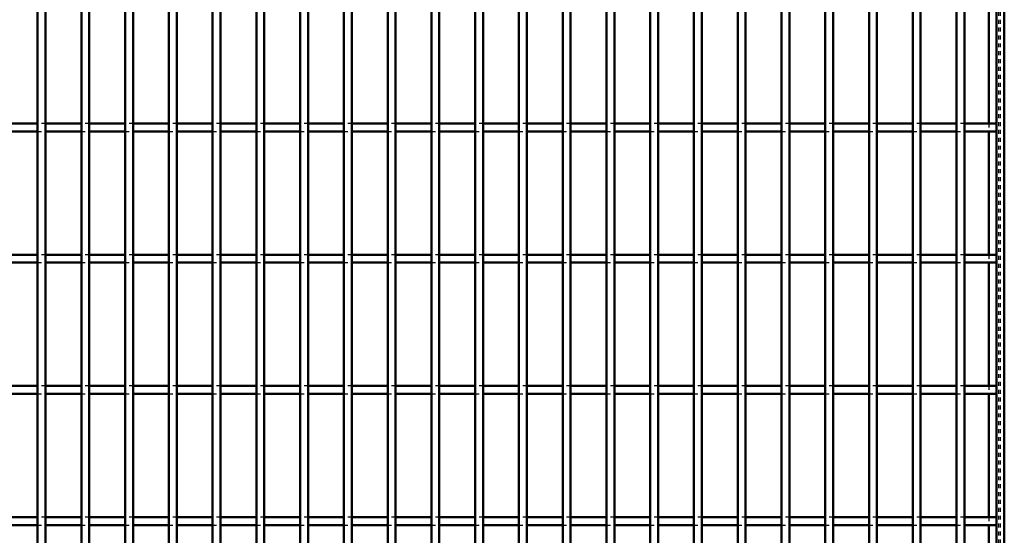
# Model space of a CAD drawing. Header units: millimetres. Extents: x -596 to 511, y -500 to 878.
# Tile 13 of 16: x 0 to 250, y 263 to 394. Entities that reach past the tile are written whole.
import ezdxf

# ---------------------------------------------------------------- set-up
doc = ezdxf.new("R2010")
doc.units = ezdxf.units.MM
doc.linetypes.add('Dashed', pattern=[2, 1, -1])
doc.layers.add('AM_0', color=7, linetype='Continuous', lineweight=50)
doc.layers.add('AM_9', color=6, linetype='Dashed', lineweight=25)

# ---------------------------------------------------------------- blocks, each defined once
blk = doc.blocks.new('1_vc3t0i9fv418z3k47cd2uqbfh________0_in_LPP230331121150010003500_4')
at = {"layer": 'AM_0'}
for p, q in [((248, 498), (248, -498)), ((250, 498), (250, -498)), ((246.05, 398.96), (246.05, 367.63)), ((246.05, 365.63), (246.05, 334.3)), ((246.05, 332.3), (246.05, 300.97)), ((246.05, 298.97), (246.05, 267.64)), ((246.05, 265.64), (246.05, 234.31))]:
    blk.add_line(p, q, dxfattribs=at)
at = {"layer": 'AM_9'}
for p, q in [((248.55, 498), (248.55, -498)), ((248.99, 498), (248.99, -498)), ((246.05, 367.63), (246.05, 365.63)), ((246.05, 334.3), (246.05, 332.3)), ((246.05, 300.97), (246.05, 298.97)), ((246.05, 267.64), (246.05, 265.64))]:
    blk.add_line(p, q, dxfattribs=at)
blk = doc.blocks.new('25_ys6xxb1u1a5vpz3nmi6dfixqf________0_in_LPP230331121150010003500_4')
at = {"layer": 'AM_0'}
for p, q in [((4.555, -498), (4.555, 498)), ((6.555, -498), (6.555, 498))]:
    blk.add_line(p, q, dxfattribs=at)
blk = doc.blocks.new('26_3hd4aekvom4asoc8vh9lt2llv________0_in_LPP230331121150010003500_4')
at = {"layer": 'AM_0'}
for p, q in [((15.665, -498), (15.665, 498)), ((17.665, -498), (17.665, 498))]:
    blk.add_line(p, q, dxfattribs=at)
blk = doc.blocks.new('27_8sik3qzoceud7lc4wnc4ciasm________0_in_LPP230331121150010003500_4')
at = {"layer": 'AM_0'}
for p, q in [((26.775, -498), (26.775, 498)), ((28.775, -498), (28.775, 498))]:
    blk.add_line(p, q, dxfattribs=at)
blk = doc.blocks.new('28_ltc9zreqk70k7nedj0qhycobu________0_in_LPP230331121150010003500_4')
at = {"layer": 'AM_0'}
for p, q in [((37.885, -498), (37.885, 498)), ((39.885, -498), (39.885, 498))]:
    blk.add_line(p, q, dxfattribs=at)
blk = doc.blocks.new('29_6ebm8ulwyzpumgvdkcmh5oaie________0_in_LPP230331121150010003500_4')
at = {"layer": 'AM_0'}
for p, q in [((48.995, -498), (48.995, 498)), ((50.995, -498), (50.995, 498))]:
    blk.add_line(p, q, dxfattribs=at)
blk = doc.blocks.new('30_u6j46z3y5x2uz2q72cu65e1uk________0_in_LPP230331121150010003500_4')
at = {"layer": 'AM_0'}
for p, q in [((60.105, -498), (60.105, 498)), ((62.105, -498), (62.105, 498))]:
    blk.add_line(p, q, dxfattribs=at)
blk = doc.blocks.new('31_4pnuoh42q13rc4yjllqpmzeou________0_in_LPP230331121150010003500_4')
at = {"layer": 'AM_0'}
for p, q in [((71.215, -498), (71.215, 498)), ((73.215, -498), (73.215, 498))]:
    blk.add_line(p, q, dxfattribs=at)
blk = doc.blocks.new('32_0rji0xi6hlu7sogr5ummjbrzh________0_in_LPP230331121150010003500_4')
at = {"layer": 'AM_0'}
for p, q in [((82.325, -498), (82.325, 498)), ((84.325, -498), (84.325, 498))]:
    blk.add_line(p, q, dxfattribs=at)
blk = doc.blocks.new('33_suxlr69gia7z41xbr42exld3a________0_in_LPP230331121150010003500_4')
at = {"layer": 'AM_0'}
for p, q in [((93.435, -498), (93.435, 498)), ((95.435, -498), (95.435, 498))]:
    blk.add_line(p, q, dxfattribs=at)
blk = doc.blocks.new('34_knnzj9b1hr4i0zp3vdt26i0ob________0_in_LPP230331121150010003500_4')
at = {"layer": 'AM_0'}
for p, q in [((104.545, -498), (104.545, 498)), ((106.545, -498), (106.545, 498))]:
    blk.add_line(p, q, dxfattribs=at)
blk = doc.blocks.new('35_jnenqsj6cfwzzilks35sqvy4l________0_in_LPP230331121150010003500_4')
at = {"layer": 'AM_0'}
for p, q in [((115.655, -498), (115.655, 498)), ((117.655, -498), (117.655, 498))]:
    blk.add_line(p, q, dxfattribs=at)
blk = doc.blocks.new('36_qrnod6f7sidx9h5gop4q67qyi________0_in_LPP230331121150010003500_4')
at = {"layer": 'AM_0'}
for p, q in [((126.765, -498), (126.765, 498)), ((128.765, -498), (128.765, 498))]:
    blk.add_line(p, q, dxfattribs=at)
blk = doc.blocks.new('37_whl68krlln0c2mcuzgpl47m2x________0_in_LPP230331121150010003500_4')
at = {"layer": 'AM_0'}
for p, q in [((137.875, -498), (137.875, 498)), ((139.875, -498), (139.875, 498))]:
    blk.add_line(p, q, dxfattribs=at)
blk = doc.blocks.new('38_grsjshkgcidrxxed4s2egprhc________0_in_LPP230331121150010003500_4')
at = {"layer": 'AM_0'}
for p, q in [((148.985, -498), (148.985, 498)), ((150.985, -498), (150.985, 498))]:
    blk.add_line(p, q, dxfattribs=at)
blk = doc.blocks.new('39_3cmbhb4e8jkhhra9swvxnqodz________0_in_LPP230331121150010003500_4')
at = {"layer": 'AM_0'}
for p, q in [((160.095, -498), (160.095, 498)), ((162.095, -498), (162.095, 498))]:
    blk.add_line(p, q, dxfattribs=at)
blk = doc.blocks.new('40_t8lk9vp1mcr7mhj0k7k33adfh________0_in_LPP230331121150010003500_4')
at = {"layer": 'AM_0'}
for p, q in [((171.205, -498), (171.205, 498)), ((173.205, -498), (173.205, 498))]:
    blk.add_line(p, q, dxfattribs=at)
blk = doc.blocks.new('41_n5jhjp3qzr5svzlopn0xlpi2g________0_in_LPP230331121150010003500_4')
at = {"layer": 'AM_0'}
for p, q in [((182.315, -498), (182.315, 498)), ((184.315, -498), (184.315, 498))]:
    blk.add_line(p, q, dxfattribs=at)
blk = doc.blocks.new('42_0tuzn9x70mu2i24suga0qlkua________0_in_LPP230331121150010003500_4')
at = {"layer": 'AM_0'}
for p, q in [((193.425, -498), (193.425, 498)), ((195.425, -498), (195.425, 498))]:
    blk.add_line(p, q, dxfattribs=at)
blk = doc.blocks.new('43_hgmcq36o9lml577r7ch5ooc9n________0_in_LPP230331121150010003500_4')
at = {"layer": 'AM_0'}
for p, q in [((204.535, -498), (204.535, 498)), ((206.535, -498), (206.535, 498))]:
    blk.add_line(p, q, dxfattribs=at)
blk = doc.blocks.new('44_ozs5xn9w0xmj9dfcqzmefrz2d________0_in_LPP230331121150010003500_4')
at = {"layer": 'AM_0'}
for p, q in [((215.645, -498), (215.645, 498)), ((217.645, -498), (217.645, 498))]:
    blk.add_line(p, q, dxfattribs=at)
blk = doc.blocks.new('45_k8x1jbhqe3dl517cicfermh8a________0_in_LPP230331121150010003500_4')
at = {"layer": 'AM_0'}
for p, q in [((226.755, -498), (226.755, 498)), ((228.755, -498), (228.755, 498))]:
    blk.add_line(p, q, dxfattribs=at)
blk = doc.blocks.new('46_r8h5v20dve13sh17slawq4ytb________0_in_LPP230331121150010003500_4')
at = {"layer": 'AM_0'}
for p, q in [((237.865, -498), (237.865, 498)), ((239.865, -498), (239.865, 498))]:
    blk.add_line(p, q, dxfattribs=at)
blk = doc.blocks.new('70_t47u7ebd11jt0jprwfjuniszd________0_in_LPP230331121150010003500_4')
at = {"layer": 'AM_0'}
for p, q in [((4.555, 267.64), (-4.555, 267.64)), ((4.555, 267.64), (4.555, 265.64)), ((15.665, 267.64), (6.555, 267.64)), ((6.555, 265.64), (6.555, 267.64)), ((15.665, 267.64), (15.665, 265.64)), ((17.665, 265.64), (17.665, 267.64)), ((26.775, 267.64), (17.665, 267.64)), ((26.775, 267.64), (26.775, 265.64)), ((37.885, 267.64), (28.775, 267.64)), ((28.775, 265.64), (28.775, 267.64)), ((37.885, 267.64), (37.885, 265.64)), ((39.885, 265.64), (39.885, 267.64)), ((48.995, 267.64), (39.885, 267.64)), ((48.995, 267.64), (48.995, 265.64)), ((60.105, 267.64), (50.995, 267.64)), ((50.995, 265.64), (50.995, 267.64)), ((60.105, 267.64), (60.105, 265.64)), ((62.105, 265.64), (62.105, 267.64)), ((71.215, 267.64), (62.105, 267.64)), ((71.215, 267.64), (71.215, 265.64)), ((82.325, 267.64), (73.215, 267.64)), ((73.215, 265.64), (73.215, 267.64)), ((82.325, 267.64), (82.325, 265.64)), ((84.325, 265.64), (84.325, 267.64)), ((93.435, 267.64), (84.325, 267.64)), ((93.435, 267.64), (93.435, 265.64)), ((104.545, 267.64), (95.435, 267.64)), ((95.435, 265.64), (95.435, 267.64)), ((104.545, 267.64), (104.545, 265.64)), ((106.545, 265.64), (106.545, 267.64)), ((115.655, 267.64), (106.545, 267.64)), ((115.655, 267.64), (115.655, 265.64)), ((117.655, 265.64), (117.655, 267.64)), ((126.765, 267.64), (117.655, 267.64)), ((126.765, 267.64), (126.765, 265.64)), ((128.765, 265.64), (128.765, 267.64)), ((137.875, 267.64), (128.765, 267.64)), ((137.875, 267.64), (137.875, 265.64)), ((139.875, 265.64), (139.875, 267.64)), ((148.985, 267.64), (139.875, 267.64)), ((148.985, 267.64), (148.985, 265.64)), ((150.985, 265.64), (150.985, 267.64)), ((160.095, 267.64), (150.985, 267.64)), ((160.095, 267.64), (160.095, 265.64)), ((162.095, 265.64), (162.095, 267.64)), ((171.205, 267.64), (162.095, 267.64)), ((171.205, 267.64), (171.205, 265.64)), ((173.205, 265.64), (173.205, 267.64)), ((182.315, 267.64), (173.205, 267.64)), ((182.315, 267.64), (182.315, 265.64)), ((193.425, 267.64), (184.315, 267.64)), ((184.315, 265.64), (184.315, 267.64)), ((193.425, 267.64), (193.425, 265.64)), ((204.535, 267.64), (195.425, 267.64)), ((195.425, 265.64), (195.425, 267.64)), ((204.535, 267.64), (204.535, 265.64)), ((206.535, 265.64), (206.535, 267.64)), ((215.645, 267.64), (206.535, 267.64)), ((215.645, 267.64), (215.645, 265.64)), ((217.645, 265.64), (217.645, 267.64)), ((226.755, 267.64), (217.645, 267.64)), ((226.755, 267.64), (226.755, 265.64)), ((228.755, 265.64), (228.755, 267.64)), ((237.865, 267.64), (228.755, 267.64)), ((237.865, 267.64), (237.865, 265.64)), ((239.865, 265.64), (239.865, 267.64)), ((248, 267.64), (239.865, 267.64)), ((248, 267.64), (248, 265.64)), ((4.555, 265.64), (-4.555, 265.64)), ((15.665, 265.64), (6.555, 265.64)), ((26.775, 265.64), (17.665, 265.64)), ((37.885, 265.64), (28.775, 265.64)), ((48.995, 265.64), (39.885, 265.64)), ((60.105, 265.64), (50.995, 265.64)), ((71.215, 265.64), (62.105, 265.64)), ((82.325, 265.64), (73.215, 265.64)), ((93.435, 265.64), (84.325, 265.64)), ((104.545, 265.64), (95.435, 265.64)), ((115.655, 265.64), (106.545, 265.64)), ((126.765, 265.64), (117.655, 265.64)), ((137.875, 265.64), (128.765, 265.64)), ((148.985, 265.64), (139.875, 265.64)), ((160.095, 265.64), (150.985, 265.64)), ((171.205, 265.64), (162.095, 265.64)), ((182.315, 265.64), (173.205, 265.64)), ((193.425, 265.64), (184.315, 265.64)), ((204.535, 265.64), (195.425, 265.64)), ((215.645, 265.64), (206.535, 265.64)), ((226.755, 265.64), (217.645, 265.64)), ((237.865, 265.64), (228.755, 265.64)), ((248, 265.64), (239.865, 265.64))]:
    blk.add_line(p, q, dxfattribs=at)
at = {"layer": 'AM_9'}
for p, q in [((6.555, 267.64), (4.555, 267.64)), ((17.665, 267.64), (15.665, 267.64)), ((28.775, 267.64), (26.775, 267.64)), ((39.885, 267.64), (37.885, 267.64)), ((50.995, 267.64), (48.995, 267.64)), ((62.105, 267.64), (60.105, 267.64)), ((73.215, 267.64), (71.215, 267.64)), ((84.325, 267.64), (82.325, 267.64)), ((95.435, 267.64), (93.435, 267.64)), ((106.545, 267.64), (104.545, 267.64)), ((117.655, 267.64), (115.655, 267.64)), ((128.765, 267.64), (126.765, 267.64)), ((139.875, 267.64), (137.875, 267.64)), ((150.985, 267.64), (148.985, 267.64)), ((162.095, 267.64), (160.095, 267.64)), ((173.205, 267.64), (171.205, 267.64)), ((184.315, 267.64), (182.315, 267.64)), ((195.425, 267.64), (193.425, 267.64)), ((206.535, 267.64), (204.535, 267.64)), ((217.645, 267.64), (215.645, 267.64)), ((228.755, 267.64), (226.755, 267.64)), ((239.865, 267.64), (237.865, 267.64)), ((4.555, 265.64), (6.555, 265.64)), ((15.665, 265.64), (17.665, 265.64)), ((26.775, 265.64), (28.775, 265.64)), ((37.885, 265.64), (39.885, 265.64)), ((48.995, 265.64), (50.995, 265.64)), ((60.105, 265.64), (62.105, 265.64)), ((71.215, 265.64), (73.215, 265.64)), ((82.325, 265.64), (84.325, 265.64)), ((93.435, 265.64), (95.435, 265.64)), ((104.545, 265.64), (106.545, 265.64)), ((115.655, 265.64), (117.655, 265.64)), ((126.765, 265.64), (128.765, 265.64)), ((137.875, 265.64), (139.875, 265.64)), ((148.985, 265.64), (150.985, 265.64)), ((160.095, 265.64), (162.095, 265.64)), ((171.205, 265.64), (173.205, 265.64)), ((182.315, 265.64), (184.315, 265.64)), ((193.425, 265.64), (195.425, 265.64)), ((204.535, 265.64), (206.535, 265.64)), ((215.645, 265.64), (217.645, 265.64)), ((226.755, 265.64), (228.755, 265.64)), ((237.865, 265.64), (239.865, 265.64))]:
    blk.add_line(p, q, dxfattribs=at)
blk = doc.blocks.new('71_ytj2820e29gmuw226e5kayhua________0_in_LPP230331121150010003500_4')
at = {"layer": 'AM_0'}
for p, q in [((4.555, 300.97), (-4.555, 300.97)), ((4.555, 300.97), (4.555, 298.97)), ((15.665, 300.97), (6.555, 300.97)), ((6.555, 298.97), (6.555, 300.97)), ((15.665, 300.97), (15.665, 298.97)), ((17.665, 298.97), (17.665, 300.97)), ((26.775, 300.97), (17.665, 300.97)), ((26.775, 300.97), (26.775, 298.97)), ((37.885, 300.97), (28.775, 300.97)), ((28.775, 298.97), (28.775, 300.97)), ((37.885, 300.97), (37.885, 298.97)), ((39.885, 298.97), (39.885, 300.97)), ((48.995, 300.97), (39.885, 300.97)), ((48.995, 300.97), (48.995, 298.97)), ((60.105, 300.97), (50.995, 300.97)), ((50.995, 298.97), (50.995, 300.97)), ((60.105, 300.97), (60.105, 298.97)), ((62.105, 298.97), (62.105, 300.97)), ((71.215, 300.97), (62.105, 300.97)), ((71.215, 300.97), (71.215, 298.97)), ((82.325, 300.97), (73.215, 300.97)), ((73.215, 298.97), (73.215, 300.97)), ((82.325, 300.97), (82.325, 298.97)), ((84.325, 298.97), (84.325, 300.97)), ((93.435, 300.97), (84.325, 300.97)), ((93.435, 300.97), (93.435, 298.97)), ((104.545, 300.97), (95.435, 300.97)), ((95.435, 298.97), (95.435, 300.97)), ((104.545, 300.97), (104.545, 298.97)), ((106.545, 298.97), (106.545, 300.97)), ((115.655, 300.97), (106.545, 300.97)), ((115.655, 300.97), (115.655, 298.97)), ((117.655, 298.97), (117.655, 300.97)), ((126.765, 300.97), (117.655, 300.97)), ((126.765, 300.97), (126.765, 298.97)), ((128.765, 298.97), (128.765, 300.97)), ((137.875, 300.97), (128.765, 300.97)), ((137.875, 300.97), (137.875, 298.97)), ((139.875, 298.97), (139.875, 300.97)), ((148.985, 300.97), (139.875, 300.97)), ((148.985, 300.97), (148.985, 298.97)), ((150.985, 298.97), (150.985, 300.97)), ((160.095, 300.97), (150.985, 300.97)), ((160.095, 300.97), (160.095, 298.97)), ((162.095, 298.97), (162.095, 300.97)), ((171.205, 300.97), (162.095, 300.97)), ((171.205, 300.97), (171.205, 298.97)), ((173.205, 298.97), (173.205, 300.97)), ((182.315, 300.97), (173.205, 300.97)), ((182.315, 300.97), (182.315, 298.97)), ((193.425, 300.97), (184.315, 300.97)), ((184.315, 298.97), (184.315, 300.97)), ((193.425, 300.97), (193.425, 298.97)), ((204.535, 300.97), (195.425, 300.97)), ((195.425, 298.97), (195.425, 300.97)), ((204.535, 300.97), (204.535, 298.97)), ((206.535, 298.97), (206.535, 300.97)), ((215.645, 300.97), (206.535, 300.97)), ((215.645, 300.97), (215.645, 298.97)), ((217.645, 298.97), (217.645, 300.97)), ((226.755, 300.97), (217.645, 300.97)), ((226.755, 300.97), (226.755, 298.97)), ((228.755, 298.97), (228.755, 300.97)), ((237.865, 300.97), (228.755, 300.97)), ((237.865, 300.97), (237.865, 298.97)), ((239.865, 298.97), (239.865, 300.97)), ((248, 300.97), (239.865, 300.97)), ((248, 300.97), (248, 298.97)), ((4.555, 298.97), (-4.555, 298.97)), ((15.665, 298.97), (6.555, 298.97)), ((26.775, 298.97), (17.665, 298.97)), ((37.885, 298.97), (28.775, 298.97)), ((48.995, 298.97), (39.885, 298.97)), ((60.105, 298.97), (50.995, 298.97)), ((71.215, 298.97), (62.105, 298.97)), ((82.325, 298.97), (73.215, 298.97)), ((93.435, 298.97), (84.325, 298.97)), ((104.545, 298.97), (95.435, 298.97)), ((115.655, 298.97), (106.545, 298.97)), ((126.765, 298.97), (117.655, 298.97)), ((137.875, 298.97), (128.765, 298.97)), ((148.985, 298.97), (139.875, 298.97)), ((160.095, 298.97), (150.985, 298.97)), ((171.205, 298.97), (162.095, 298.97)), ((182.315, 298.97), (173.205, 298.97)), ((193.425, 298.97), (184.315, 298.97)), ((204.535, 298.97), (195.425, 298.97)), ((215.645, 298.97), (206.535, 298.97)), ((226.755, 298.97), (217.645, 298.97)), ((237.865, 298.97), (228.755, 298.97)), ((248, 298.97), (239.865, 298.97))]:
    blk.add_line(p, q, dxfattribs=at)
at = {"layer": 'AM_9'}
for p, q in [((6.555, 300.97), (4.555, 300.97)), ((17.665, 300.97), (15.665, 300.97)), ((28.775, 300.97), (26.775, 300.97)), ((39.885, 300.97), (37.885, 300.97)), ((50.995, 300.97), (48.995, 300.97)), ((62.105, 300.97), (60.105, 300.97)), ((73.215, 300.97), (71.215, 300.97)), ((84.325, 300.97), (82.325, 300.97)), ((95.435, 300.97), (93.435, 300.97)), ((106.545, 300.97), (104.545, 300.97)), ((117.655, 300.97), (115.655, 300.97)), ((128.765, 300.97), (126.765, 300.97)), ((139.875, 300.97), (137.875, 300.97)), ((150.985, 300.97), (148.985, 300.97)), ((162.095, 300.97), (160.095, 300.97)), ((173.205, 300.97), (171.205, 300.97)), ((184.315, 300.97), (182.315, 300.97)), ((195.425, 300.97), (193.425, 300.97)), ((206.535, 300.97), (204.535, 300.97)), ((217.645, 300.97), (215.645, 300.97)), ((228.755, 300.97), (226.755, 300.97)), ((239.865, 300.97), (237.865, 300.97)), ((4.555, 298.97), (6.555, 298.97)), ((15.665, 298.97), (17.665, 298.97)), ((26.775, 298.97), (28.775, 298.97)), ((37.885, 298.97), (39.885, 298.97)), ((48.995, 298.97), (50.995, 298.97)), ((60.105, 298.97), (62.105, 298.97)), ((71.215, 298.97), (73.215, 298.97)), ((82.325, 298.97), (84.325, 298.97)), ((93.435, 298.97), (95.435, 298.97)), ((104.545, 298.97), (106.545, 298.97)), ((115.655, 298.97), (117.655, 298.97)), ((126.765, 298.97), (128.765, 298.97)), ((137.875, 298.97), (139.875, 298.97)), ((148.985, 298.97), (150.985, 298.97)), ((160.095, 298.97), (162.095, 298.97)), ((171.205, 298.97), (173.205, 298.97)), ((182.315, 298.97), (184.315, 298.97)), ((193.425, 298.97), (195.425, 298.97)), ((204.535, 298.97), (206.535, 298.97)), ((215.645, 298.97), (217.645, 298.97)), ((226.755, 298.97), (228.755, 298.97)), ((237.865, 298.97), (239.865, 298.97))]:
    blk.add_line(p, q, dxfattribs=at)
blk = doc.blocks.new('72_ujgdumygqp460l69elr38e52c________0_in_LPP230331121150010003500_4')
at = {"layer": 'AM_0'}
for p, q in [((4.555, 334.3), (-4.555, 334.3)), ((4.555, 334.3), (4.555, 332.3)), ((15.665, 334.3), (6.555, 334.3)), ((6.555, 332.3), (6.555, 334.3)), ((15.665, 334.3), (15.665, 332.3)), ((17.665, 332.3), (17.665, 334.3)), ((26.775, 334.3), (17.665, 334.3)), ((26.775, 334.3), (26.775, 332.3)), ((37.885, 334.3), (28.775, 334.3)), ((28.775, 332.3), (28.775, 334.3)), ((37.885, 334.3), (37.885, 332.3)), ((39.885, 332.3), (39.885, 334.3)), ((48.995, 334.3), (39.885, 334.3)), ((48.995, 334.3), (48.995, 332.3)), ((60.105, 334.3), (50.995, 334.3)), ((50.995, 332.3), (50.995, 334.3)), ((60.105, 334.3), (60.105, 332.3)), ((62.105, 332.3), (62.105, 334.3)), ((71.215, 334.3), (62.105, 334.3)), ((71.215, 334.3), (71.215, 332.3)), ((82.325, 334.3), (73.215, 334.3)), ((73.215, 332.3), (73.215, 334.3)), ((82.325, 334.3), (82.325, 332.3)), ((84.325, 332.3), (84.325, 334.3)), ((93.435, 334.3), (84.325, 334.3)), ((93.435, 334.3), (93.435, 332.3)), ((104.545, 334.3), (95.435, 334.3)), ((95.435, 332.3), (95.435, 334.3)), ((104.545, 334.3), (104.545, 332.3)), ((106.545, 332.3), (106.545, 334.3)), ((115.655, 334.3), (106.545, 334.3)), ((115.655, 334.3), (115.655, 332.3)), ((117.655, 332.3), (117.655, 334.3)), ((126.765, 334.3), (117.655, 334.3)), ((126.765, 334.3), (126.765, 332.3)), ((128.765, 332.3), (128.765, 334.3)), ((137.875, 334.3), (128.765, 334.3)), ((137.875, 334.3), (137.875, 332.3)), ((139.875, 332.3), (139.875, 334.3)), ((148.985, 334.3), (139.875, 334.3)), ((148.985, 334.3), (148.985, 332.3)), ((150.985, 332.3), (150.985, 334.3)), ((160.095, 334.3), (150.985, 334.3)), ((160.095, 334.3), (160.095, 332.3)), ((162.095, 332.3), (162.095, 334.3)), ((171.205, 334.3), (162.095, 334.3)), ((171.205, 334.3), (171.205, 332.3)), ((173.205, 332.3), (173.205, 334.3)), ((182.315, 334.3), (173.205, 334.3)), ((182.315, 334.3), (182.315, 332.3)), ((193.425, 334.3), (184.315, 334.3)), ((184.315, 332.3), (184.315, 334.3)), ((193.425, 334.3), (193.425, 332.3)), ((204.535, 334.3), (195.425, 334.3)), ((195.425, 332.3), (195.425, 334.3)), ((204.535, 334.3), (204.535, 332.3)), ((206.535, 332.3), (206.535, 334.3)), ((215.645, 334.3), (206.535, 334.3)), ((215.645, 334.3), (215.645, 332.3)), ((217.645, 332.3), (217.645, 334.3)), ((226.755, 334.3), (217.645, 334.3)), ((226.755, 334.3), (226.755, 332.3)), ((228.755, 332.3), (228.755, 334.3)), ((237.865, 334.3), (228.755, 334.3)), ((237.865, 334.3), (237.865, 332.3)), ((239.865, 332.3), (239.865, 334.3)), ((248, 334.3), (239.865, 334.3)), ((248, 334.3), (248, 332.3)), ((4.555, 332.3), (-4.555, 332.3)), ((15.665, 332.3), (6.555, 332.3)), ((26.775, 332.3), (17.665, 332.3)), ((37.885, 332.3), (28.775, 332.3)), ((48.995, 332.3), (39.885, 332.3)), ((60.105, 332.3), (50.995, 332.3)), ((71.215, 332.3), (62.105, 332.3)), ((82.325, 332.3), (73.215, 332.3)), ((93.435, 332.3), (84.325, 332.3)), ((104.545, 332.3), (95.435, 332.3)), ((115.655, 332.3), (106.545, 332.3)), ((126.765, 332.3), (117.655, 332.3)), ((137.875, 332.3), (128.765, 332.3)), ((148.985, 332.3), (139.875, 332.3)), ((160.095, 332.3), (150.985, 332.3)), ((171.205, 332.3), (162.095, 332.3)), ((182.315, 332.3), (173.205, 332.3)), ((193.425, 332.3), (184.315, 332.3)), ((204.535, 332.3), (195.425, 332.3)), ((215.645, 332.3), (206.535, 332.3)), ((226.755, 332.3), (217.645, 332.3)), ((237.865, 332.3), (228.755, 332.3)), ((248, 332.3), (239.865, 332.3))]:
    blk.add_line(p, q, dxfattribs=at)
at = {"layer": 'AM_9'}
for p, q in [((6.555, 334.3), (4.555, 334.3)), ((17.665, 334.3), (15.665, 334.3)), ((28.775, 334.3), (26.775, 334.3)), ((39.885, 334.3), (37.885, 334.3)), ((50.995, 334.3), (48.995, 334.3)), ((62.105, 334.3), (60.105, 334.3)), ((73.215, 334.3), (71.215, 334.3)), ((84.325, 334.3), (82.325, 334.3)), ((95.435, 334.3), (93.435, 334.3)), ((106.545, 334.3), (104.545, 334.3)), ((117.655, 334.3), (115.655, 334.3)), ((128.765, 334.3), (126.765, 334.3)), ((139.875, 334.3), (137.875, 334.3)), ((150.985, 334.3), (148.985, 334.3)), ((162.095, 334.3), (160.095, 334.3)), ((173.205, 334.3), (171.205, 334.3)), ((184.315, 334.3), (182.315, 334.3)), ((195.425, 334.3), (193.425, 334.3)), ((206.535, 334.3), (204.535, 334.3)), ((217.645, 334.3), (215.645, 334.3)), ((228.755, 334.3), (226.755, 334.3)), ((239.865, 334.3), (237.865, 334.3)), ((4.555, 332.3), (6.555, 332.3)), ((15.665, 332.3), (17.665, 332.3)), ((26.775, 332.3), (28.775, 332.3)), ((37.885, 332.3), (39.885, 332.3)), ((48.995, 332.3), (50.995, 332.3)), ((60.105, 332.3), (62.105, 332.3)), ((71.215, 332.3), (73.215, 332.3)), ((82.325, 332.3), (84.325, 332.3)), ((93.435, 332.3), (95.435, 332.3)), ((104.545, 332.3), (106.545, 332.3)), ((115.655, 332.3), (117.655, 332.3)), ((126.765, 332.3), (128.765, 332.3)), ((137.875, 332.3), (139.875, 332.3)), ((148.985, 332.3), (150.985, 332.3)), ((160.095, 332.3), (162.095, 332.3)), ((171.205, 332.3), (173.205, 332.3)), ((182.315, 332.3), (184.315, 332.3)), ((193.425, 332.3), (195.425, 332.3)), ((204.535, 332.3), (206.535, 332.3)), ((215.645, 332.3), (217.645, 332.3)), ((226.755, 332.3), (228.755, 332.3)), ((237.865, 332.3), (239.865, 332.3))]:
    blk.add_line(p, q, dxfattribs=at)
blk = doc.blocks.new('73_s3rkz1jd9nqfp3b9wi0ymlhbc________0_in_LPP230331121150010003500_4')
at = {"layer": 'AM_0'}
for p, q in [((4.555, 367.63), (-4.555, 367.63)), ((4.555, 367.63), (4.555, 365.63)), ((15.665, 367.63), (6.555, 367.63)), ((6.555, 365.63), (6.555, 367.63)), ((15.665, 367.63), (15.665, 365.63)), ((17.665, 365.63), (17.665, 367.63)), ((26.775, 367.63), (17.665, 367.63)), ((26.775, 367.63), (26.775, 365.63)), ((37.885, 367.63), (28.775, 367.63)), ((28.775, 365.63), (28.775, 367.63)), ((37.885, 367.63), (37.885, 365.63)), ((39.885, 365.63), (39.885, 367.63)), ((48.995, 367.63), (39.885, 367.63)), ((48.995, 367.63), (48.995, 365.63)), ((60.105, 367.63), (50.995, 367.63)), ((50.995, 365.63), (50.995, 367.63)), ((60.105, 367.63), (60.105, 365.63)), ((62.105, 365.63), (62.105, 367.63)), ((71.215, 367.63), (62.105, 367.63)), ((71.215, 367.63), (71.215, 365.63)), ((82.325, 367.63), (73.215, 367.63)), ((73.215, 365.63), (73.215, 367.63)), ((82.325, 367.63), (82.325, 365.63)), ((84.325, 365.63), (84.325, 367.63)), ((93.435, 367.63), (84.325, 367.63)), ((93.435, 367.63), (93.435, 365.63)), ((104.545, 367.63), (95.435, 367.63)), ((95.435, 365.63), (95.435, 367.63)), ((104.545, 367.63), (104.545, 365.63)), ((106.545, 365.63), (106.545, 367.63)), ((115.655, 367.63), (106.545, 367.63)), ((115.655, 367.63), (115.655, 365.63)), ((117.655, 365.63), (117.655, 367.63)), ((126.765, 367.63), (117.655, 367.63)), ((126.765, 367.63), (126.765, 365.63)), ((128.765, 365.63), (128.765, 367.63)), ((137.875, 367.63), (128.765, 367.63)), ((137.875, 367.63), (137.875, 365.63)), ((139.875, 365.63), (139.875, 367.63)), ((148.985, 367.63), (139.875, 367.63)), ((148.985, 367.63), (148.985, 365.63)), ((150.985, 365.63), (150.985, 367.63)), ((160.095, 367.63), (150.985, 367.63)), ((160.095, 367.63), (160.095, 365.63)), ((162.095, 365.63), (162.095, 367.63)), ((171.205, 367.63), (162.095, 367.63)), ((171.205, 367.63), (171.205, 365.63)), ((173.205, 365.63), (173.205, 367.63)), ((182.315, 367.63), (173.205, 367.63)), ((182.315, 367.63), (182.315, 365.63)), ((193.425, 367.63), (184.315, 367.63)), ((184.315, 365.63), (184.315, 367.63)), ((193.425, 367.63), (193.425, 365.63)), ((204.535, 367.63), (195.425, 367.63)), ((195.425, 365.63), (195.425, 367.63)), ((204.535, 367.63), (204.535, 365.63)), ((206.535, 365.63), (206.535, 367.63)), ((215.645, 367.63), (206.535, 367.63)), ((215.645, 367.63), (215.645, 365.63)), ((217.645, 365.63), (217.645, 367.63)), ((226.755, 367.63), (217.645, 367.63)), ((226.755, 367.63), (226.755, 365.63)), ((228.755, 365.63), (228.755, 367.63)), ((237.865, 367.63), (228.755, 367.63)), ((237.865, 367.63), (237.865, 365.63)), ((239.865, 365.63), (239.865, 367.63)), ((248, 367.63), (239.865, 367.63)), ((248, 367.63), (248, 365.63)), ((4.555, 365.63), (-4.555, 365.63)), ((15.665, 365.63), (6.555, 365.63)), ((26.775, 365.63), (17.665, 365.63)), ((37.885, 365.63), (28.775, 365.63)), ((48.995, 365.63), (39.885, 365.63)), ((60.105, 365.63), (50.995, 365.63)), ((71.215, 365.63), (62.105, 365.63)), ((82.325, 365.63), (73.215, 365.63)), ((93.435, 365.63), (84.325, 365.63)), ((104.545, 365.63), (95.435, 365.63)), ((115.655, 365.63), (106.545, 365.63)), ((126.765, 365.63), (117.655, 365.63)), ((137.875, 365.63), (128.765, 365.63)), ((148.985, 365.63), (139.875, 365.63)), ((160.095, 365.63), (150.985, 365.63)), ((171.205, 365.63), (162.095, 365.63)), ((182.315, 365.63), (173.205, 365.63)), ((193.425, 365.63), (184.315, 365.63)), ((204.535, 365.63), (195.425, 365.63)), ((215.645, 365.63), (206.535, 365.63)), ((226.755, 365.63), (217.645, 365.63)), ((237.865, 365.63), (228.755, 365.63)), ((248, 365.63), (239.865, 365.63))]:
    blk.add_line(p, q, dxfattribs=at)
at = {"layer": 'AM_9'}
for p, q in [((6.555, 367.63), (4.555, 367.63)), ((17.665, 367.63), (15.665, 367.63)), ((28.775, 367.63), (26.775, 367.63)), ((39.885, 367.63), (37.885, 367.63)), ((50.995, 367.63), (48.995, 367.63)), ((62.105, 367.63), (60.105, 367.63)), ((73.215, 367.63), (71.215, 367.63)), ((84.325, 367.63), (82.325, 367.63)), ((95.435, 367.63), (93.435, 367.63)), ((106.545, 367.63), (104.545, 367.63)), ((117.655, 367.63), (115.655, 367.63)), ((128.765, 367.63), (126.765, 367.63)), ((139.875, 367.63), (137.875, 367.63)), ((150.985, 367.63), (148.985, 367.63)), ((162.095, 367.63), (160.095, 367.63)), ((173.205, 367.63), (171.205, 367.63)), ((184.315, 367.63), (182.315, 367.63)), ((195.425, 367.63), (193.425, 367.63)), ((206.535, 367.63), (204.535, 367.63)), ((217.645, 367.63), (215.645, 367.63)), ((228.755, 367.63), (226.755, 367.63)), ((239.865, 367.63), (237.865, 367.63)), ((4.555, 365.63), (6.555, 365.63)), ((15.665, 365.63), (17.665, 365.63)), ((26.775, 365.63), (28.775, 365.63)), ((37.885, 365.63), (39.885, 365.63)), ((48.995, 365.63), (50.995, 365.63)), ((60.105, 365.63), (62.105, 365.63)), ((71.215, 365.63), (73.215, 365.63)), ((82.325, 365.63), (84.325, 365.63)), ((93.435, 365.63), (95.435, 365.63)), ((104.545, 365.63), (106.545, 365.63)), ((115.655, 365.63), (117.655, 365.63)), ((126.765, 365.63), (128.765, 365.63)), ((137.875, 365.63), (139.875, 365.63)), ((148.985, 365.63), (150.985, 365.63)), ((160.095, 365.63), (162.095, 365.63)), ((171.205, 365.63), (173.205, 365.63)), ((182.315, 365.63), (184.315, 365.63)), ((193.425, 365.63), (195.425, 365.63)), ((204.535, 365.63), (206.535, 365.63)), ((215.645, 365.63), (217.645, 365.63)), ((226.755, 365.63), (228.755, 365.63)), ((237.865, 365.63), (239.865, 365.63))]:
    blk.add_line(p, q, dxfattribs=at)

msp = doc.modelspace()

# ---------------------------------------------------------------- block references
for name in ['25_ys6xxb1u1a5vpz3nmi6dfixqf________0_in_LPP230331121150010003500_4', '26_3hd4aekvom4asoc8vh9lt2llv________0_in_LPP230331121150010003500_4', '27_8sik3qzoceud7lc4wnc4ciasm________0_in_LPP230331121150010003500_4', '28_ltc9zreqk70k7nedj0qhycobu________0_in_LPP230331121150010003500_4', '29_6ebm8ulwyzpumgvdkcmh5oaie________0_in_LPP230331121150010003500_4', '30_u6j46z3y5x2uz2q72cu65e1uk________0_in_LPP230331121150010003500_4', '31_4pnuoh42q13rc4yjllqpmzeou________0_in_LPP230331121150010003500_4', '32_0rji0xi6hlu7sogr5ummjbrzh________0_in_LPP230331121150010003500_4', '33_suxlr69gia7z41xbr42exld3a________0_in_LPP230331121150010003500_4', '34_knnzj9b1hr4i0zp3vdt26i0ob________0_in_LPP230331121150010003500_4', '35_jnenqsj6cfwzzilks35sqvy4l________0_in_LPP230331121150010003500_4', '36_qrnod6f7sidx9h5gop4q67qyi________0_in_LPP230331121150010003500_4', '37_whl68krlln0c2mcuzgpl47m2x________0_in_LPP230331121150010003500_4', '38_grsjshkgcidrxxed4s2egprhc________0_in_LPP230331121150010003500_4', '39_3cmbhb4e8jkhhra9swvxnqodz________0_in_LPP230331121150010003500_4', '40_t8lk9vp1mcr7mhj0k7k33adfh________0_in_LPP230331121150010003500_4', '41_n5jhjp3qzr5svzlopn0xlpi2g________0_in_LPP230331121150010003500_4', '42_0tuzn9x70mu2i24suga0qlkua________0_in_LPP230331121150010003500_4', '43_hgmcq36o9lml577r7ch5ooc9n________0_in_LPP230331121150010003500_4', '44_ozs5xn9w0xmj9dfcqzmefrz2d________0_in_LPP230331121150010003500_4', '45_k8x1jbhqe3dl517cicfermh8a________0_in_LPP230331121150010003500_4', '46_r8h5v20dve13sh17slawq4ytb________0_in_LPP230331121150010003500_4', '1_vc3t0i9fv418z3k47cd2uqbfh________0_in_LPP230331121150010003500_4', '73_s3rkz1jd9nqfp3b9wi0ymlhbc________0_in_LPP230331121150010003500_4', '72_ujgdumygqp460l69elr38e52c________0_in_LPP230331121150010003500_4', '71_ytj2820e29gmuw226e5kayhua________0_in_LPP230331121150010003500_4', '70_t47u7ebd11jt0jprwfjuniszd________0_in_LPP230331121150010003500_4']:
    msp.add_blockref(name, (0, 0))

doc.saveas('drawing.dxf')
